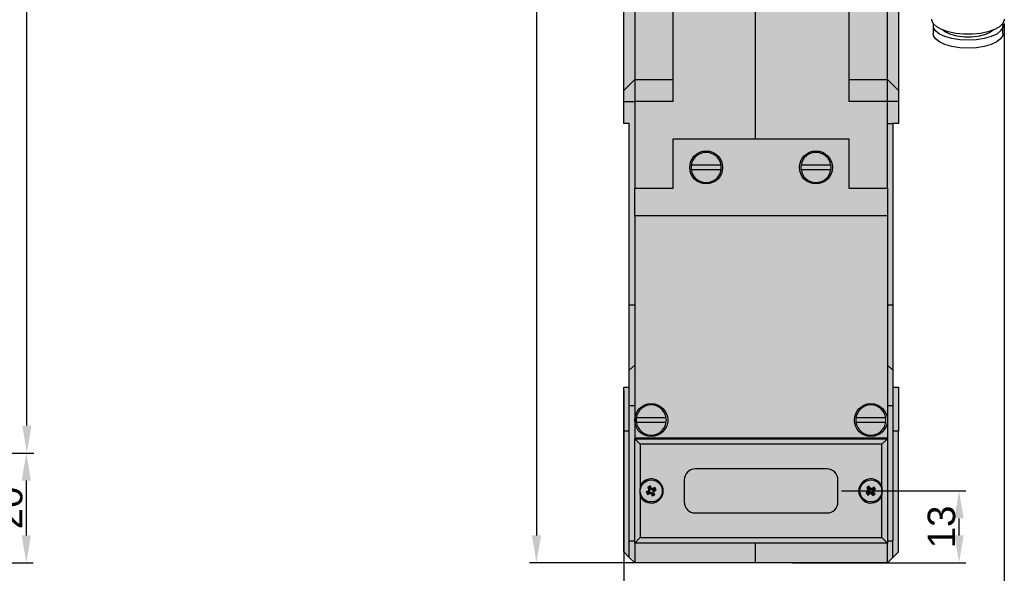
# Model space of a CAD drawing. Header units: millimetres. Extents: x 1690 to 10670, y 1931 to 4673.
# Tile 17 of 48: x 5410 to 5589, y 2294 to 2395. Entities that reach past the tile are written whole.
import ezdxf

# ---------------------------------------------------------------- set-up
doc = ezdxf.new("R2010")
doc.units = ezdxf.units.MM
doc.styles.get("Standard").update_dxf_attribs({"font": 'arial.ttf'})
doc.dimstyles.new('ISO-25', dxfattribs={"dimtxt": 2.5, "dimasz": 2.5, "dimexe": 1.25, "dimexo": 0.625, "dimtad": 1, "dimdec": 0, "dimtxsty": 'Standard', "dimcen": 2.5, "dimadec": 0, "dimazin": 0, "dimtfac": 1, "dimtdec": 0, "dimtmove": 0, "dimatfit": 3, "dimfxl": 0, "dimarcsym": 0})

# ---------------------------------------------------------------- blocks, each defined once
blk = doc.blocks.new('*D215')
at = {"color": 0, "lineweight": -2, "transparency": 16777216}
for p, q in [((5384.4, 2550.96), (5412.47, 2550.96)), ((5411.22, 2320.96), (5411.22, 2545.96)), ((5384.4, 2315.96), (5412.47, 2315.96))]:
    blk.add_line(p, q, dxfattribs=at)
at = {"color": 0, "transparency": 16777216}
for points in [[(5410.39, 2545.96), (5412.06, 2545.96), (5411.22, 2550.96)], [(5410.39, 2320.96), (5412.06, 2320.96), (5411.22, 2315.96)]]:
    blk.add_solid(points, dxfattribs=at)
at = {"layer": 'Defpoints', "color": 0, "transparency": 16777216}
for p in [(5383.77, 2550.96), (5411.22, 2550.96), (5383.77, 2315.96)]:
    blk.add_point(p, dxfattribs=at)
at = {"color": 0, "transparency": 16777216, "insert": (5408.04, 2408.46), "char_height": 5, "attachment_point": 5, "rotation": 90}
blk.add_mtext('235', dxfattribs=at)
blk = doc.blocks.new('*D214')
at = {"color": 0, "lineweight": -2, "transparency": 16777216}
for p, q in [((5384.4, 2315.96), (5412.37, 2315.96)), ((5411.12, 2300.96), (5411.12, 2310.96)), ((5365.93, 2295.96), (5412.37, 2295.96))]:
    blk.add_line(p, q, dxfattribs=at)
at = {"color": 0, "transparency": 16777216}
for points in [[(5410.28, 2310.96), (5411.95, 2310.96), (5411.12, 2315.96)], [(5410.28, 2300.96), (5411.95, 2300.96), (5411.12, 2295.96)]]:
    blk.add_solid(points, dxfattribs=at)
at = {"layer": 'Defpoints', "color": 0, "transparency": 16777216}
for p in [(5383.77, 2315.96), (5411.12, 2315.96), (5365.31, 2295.96)]:
    blk.add_point(p, dxfattribs=at)
at = {"color": 0, "transparency": 16777216, "insert": (5407.94, 2305.96), "char_height": 5, "attachment_point": 5, "rotation": 90}
blk.add_mtext('20', dxfattribs=at)
blk = doc.blocks.new('*D224')
at = {"color": 0, "lineweight": -2, "transparency": 16777216}
for p, q in [((5589.21, 2394.16), (5589.21, 2285.05)), ((5519.92, 2327.33), (5519.92, 2285.05)), ((5524.92, 2286.3), (5584.21, 2286.3))]:
    blk.add_line(p, q, dxfattribs=at)
at = {"color": 0, "transparency": 16777216}
for points in [[(5524.92, 2287.13), (5524.92, 2285.47), (5519.92, 2286.3)], [(5584.21, 2287.13), (5584.21, 2285.47), (5589.21, 2286.3)]]:
    blk.add_solid(points, dxfattribs=at)
at = {"layer": 'Defpoints', "color": 0, "transparency": 16777216}
for p in [(5589.21, 2394.79), (5519.92, 2327.96), (5589.21, 2286.3)]:
    blk.add_point(p, dxfattribs=at)
at = {"color": 0, "transparency": 16777216, "insert": (5554.56, 2289.48), "char_height": 5, "attachment_point": 5}
blk.add_mtext('69', dxfattribs=at)
blk = doc.blocks.new('*D226')
at = {"color": 0, "lineweight": -2, "transparency": 16777216}
for p, q in [((5521.29, 2645.96), (5502.77, 2645.96)), ((5504.02, 2640.96), (5504.02, 2300.96)), ((5537.39, 2295.96), (5502.77, 2295.96))]:
    blk.add_line(p, q, dxfattribs=at)
at = {"color": 0, "transparency": 16777216}
for points in [[(5503.19, 2640.96), (5504.86, 2640.96), (5504.02, 2645.96)], [(5503.19, 2300.96), (5504.86, 2300.96), (5504.02, 2295.96)]]:
    blk.add_solid(points, dxfattribs=at)
at = {"layer": 'Defpoints', "color": 0, "transparency": 16777216}
for p in [(5521.92, 2645.96), (5504.02, 2295.96), (5538.01, 2295.96)]:
    blk.add_point(p, dxfattribs=at)
at = {"color": 0, "transparency": 16777216, "insert": (5500.84, 2470.96), "char_height": 5, "attachment_point": 5, "rotation": 90}
blk.add_mtext('350', dxfattribs=at)
blk = doc.blocks.new('*D227')
at = {"color": 0, "lineweight": -2, "transparency": 16777216}
for p, q in [((5559.54, 2309.06), (5582.23, 2309.06)), ((5580.98, 2300.96), (5580.98, 2304.06)), ((5550.63, 2295.96), (5582.23, 2295.96))]:
    blk.add_line(p, q, dxfattribs=at)
at = {"color": 0, "transparency": 16777216}
for points in [[(5580.15, 2304.06), (5581.81, 2304.06), (5580.98, 2309.06)], [(5580.15, 2300.96), (5581.81, 2300.96), (5580.98, 2295.96)]]:
    blk.add_solid(points, dxfattribs=at)
at = {"layer": 'Defpoints', "color": 0, "transparency": 16777216}
for p in [(5558.92, 2309.06), (5580.98, 2309.06), (5550.01, 2295.96)]:
    blk.add_point(p, dxfattribs=at)
at = {"color": 0, "transparency": 16777216, "insert": (5577.8, 2302.51), "char_height": 5, "attachment_point": 5, "rotation": 90}
blk.add_mtext('13', dxfattribs=at)

msp = doc.modelspace()

# ---------------------------------------------------------------- hatches: boundary and pattern name
at = {"true_color": 0xff7575}
h = msp.add_hatch(color=11, dxfattribs=at)
h.dxf.hatch_style = 1
h.paths.add_polyline_path([(5557.27, 2587.13), (5557.41, 2589.12), (5557.2, 2591.1), (5556.64, 2593.02), (5555.73, 2594.83), (5554.52, 2596.46), (5553.03, 2597.88), (5551.31, 2599.04), (5549.4, 2599.91), (5547.36, 2600.46), (5545.26, 2600.68), (5543.14, 2600.57), (5541.07, 2600.12), (5539.12, 2599.35), (5537.33, 2598.28), (5535.76, 2596.94), (5534.45, 2595.37), (5533.45, 2593.62), (5532.77, 2591.73), (5532.45, 2589.76), (5532.48, 2587.77), (5532.87, 2585.81), (5533.61, 2583.94), (5534.67, 2582.22), (5536.03, 2580.69), (5537.64, 2579.39), (5539.46, 2578.37), (5541.44, 2577.66), (5543.52, 2577.27), (5545.64, 2577.22), (5547.74, 2577.5), (5549.75, 2578.11), (5551.63, 2579.04), (5553.32, 2580.24), (5554.76, 2581.7), (5555.92, 2583.37), (5556.76, 2585.2)])
h.paths.add_polyline_path([(5556.92, 2313.06), (5532.92, 2313.06, 0.414214), (5530.92, 2311.06), (5530.92, 2307.06, 0.414214), (5532.92, 2305.06), (5556.92, 2305.06, 0.414214), (5558.92, 2307.06), (5558.92, 2311.06, 0.414214)])
h = msp.add_hatch(color=254)
h.dxf.hatch_style = 1
h.paths.add_polyline_path([(5537.64, 2368.36), (5532.2, 2368.36, 0.073116), (5532.2, 2367.56), (5537.64, 2367.56, 0.073116)], flags=16)
h.paths.add_polyline_path([(5557.64, 2367.56), (5552.2, 2367.56, 0.863732)])
h.paths.add_polyline_path([(5557.64, 2368.36), (5552.2, 2368.36, 0.073116), (5552.2, 2367.56), (5557.64, 2367.56, 0.073116)])
h.paths.add_polyline_path([(5531.92, 2367.96, 1), (5537.92, 2367.96, 1)])
h.paths.add_polyline_path([(5524.09, 2558.02), (5526.47, 2553.42, 0.891812)], flags=17)
h.paths.add_polyline_path([(5523.37, 2557.69, 0.891812), (5525.75, 2553.1)], flags=17)
h.paths.add_polyline_path([(5523.37, 2557.69), (5523.37, 2558.04, -0.070275), (5524.09, 2558.36), (5524.09, 2558.02, -0.891812), (5526.47, 2553.42), (5526.33, 2553.68, -0.056099), (5525.75, 2553.44), (5525.75, 2553.1, -0.081793), (5524.92, 2552.93), (5524.92, 2552.84, 1.048214), (5524.92, 2558.48), (5521.92, 2558.48), (5521.92, 2553.7), (5522.97, 2553.7, -0.470643)])
h.paths.add_polyline_path([(5522.97, 2553.7), (5521.92, 2553.7), (5521.92, 2552.84), (5524.92, 2552.84), (5524.92, 2552.93, -0.209772)], flags=17)
h.paths.add_polyline_path([(5567.92, 2558.48), (5564.92, 2558.48, 1.048213), (5564.92, 2552.84), (5564.92, 2552.93, -0.75495), (5563.37, 2557.69), (5563.37, 2558.04, -0.070277), (5564.09, 2558.36), (5564.09, 2558.02, -0.819091), (5566.81, 2553.7), (5567.92, 2553.7)])
h.paths.add_polyline_path([(5567.92, 2553.7), (5566.81, 2553.7, -0.042024), (5566.47, 2553.42), (5566.33, 2553.68, -0.056165), (5565.75, 2553.44), (5565.75, 2553.1, -0.081793), (5564.92, 2552.93), (5564.92, 2552.84), (5567.92, 2552.84)], flags=17)
h.paths.add_polyline_path([(5564.09, 2558.02), (5564.09, 2558.36, 0.070277), (5563.37, 2558.04), (5565.75, 2553.44, 0.056165), (5566.33, 2553.68)], flags=17)
h.paths.add_polyline_path([(5565.69, 2588.21), (5565.91, 2588.91), (5565.82, 2589.64), (5565.45, 2590.28), (5564.84, 2590.74), (5564.09, 2590.95), (5563.32, 2590.87), (5562.63, 2590.52), (5562.14, 2589.95), (5561.92, 2589.24), (5562.01, 2588.52), (5562.38, 2587.87), (5562.99, 2587.41), (5563.74, 2587.21), (5564.52, 2587.29), (5565.2, 2587.64)])
h.paths.add_polyline_path([(5563.72, 2588.22), (5563.28, 2588.44), (5563.44, 2588.73, 0.434534), (5563.31, 2589.11), (5563, 2589.26), (5563.23, 2589.68), (5563.55, 2589.52, 0.389611), (5563.95, 2589.65), (5564.11, 2589.94), (5564.55, 2589.72), (5564.39, 2589.43, 0.442173), (5564.53, 2589.04), (5564.53, 2589.04), (5564.83, 2588.9), (5564.6, 2588.48), (5564.28, 2588.63, 0.389592), (5563.88, 2588.51)], flags=16)
h.paths.add_polyline_path([(5527.91, 2588.95), (5527.81, 2589.68), (5527.42, 2590.32), (5526.8, 2590.76), (5526.05, 2590.95), (5525.28, 2590.86), (5524.6, 2590.49), (5524.12, 2589.91), (5523.92, 2589.2), (5524.02, 2588.48), (5524.41, 2587.84), (5525.03, 2587.39), (5525.78, 2587.2), (5526.56, 2587.3), (5527.23, 2587.66), (5527.71, 2588.25)])
h.paths.add_polyline_path([(5526.7, 2588.6), (5526.32, 2588.29), (5526.09, 2588.53, 0.394051), (5525.66, 2588.56), (5525.4, 2588.34), (5525.07, 2588.7), (5525.34, 2588.92, 0.04351), (5525.38, 2588.95), (5525.38, 2588.95), (5525.39, 2588.97, 0.351453), (5525.37, 2589.31), (5525.14, 2589.56), (5525.51, 2589.87), (5525.74, 2589.62, 0.394051), (5526.17, 2589.6), (5526.43, 2589.81), (5526.76, 2589.46), (5526.49, 2589.24, 0.390968), (5526.44, 2588.87), (5526.45, 2588.86, 0.018532), (5526.47, 2588.84)], flags=16)
h = msp.add_hatch(color=254)
h.dxf.hatch_style = 1
h.paths.add_polyline_path([(5537.64, 2368.36), (5532.2, 2368.36, 0.073116), (5532.2, 2367.56), (5537.64, 2367.56, 0.073116)])
h.paths.add_polyline_path([(5563.37, 2557.69, 0.891812), (5565.75, 2553.1)])
h.paths.add_polyline_path([(5564.09, 2558.02), (5566.47, 2553.42, 0.891811)])
h.paths.add_polyline_path([(5524.09, 2558.02), (5524.09, 2558.36, 0.070275), (5523.37, 2558.04), (5525.75, 2553.44, 0.056099), (5526.33, 2553.68)])
h = msp.add_hatch(color=254)
h.dxf.hatch_style = 1
h.paths.add_polyline_path([(5567.92, 2494.44), (5543.92, 2494.44), (5543.92, 2373.16), (5560.92, 2373.16), (5560.92, 2364.16), (5567.92, 2364.16), (5567.92, 2375.96), (5567.92, 2379.96), (5560.92, 2379.96), (5560.92, 2390.96), (5560.92, 2401.96), (5567.92, 2401.96), (5567.92, 2405.96)])
h.paths.add_polyline_path([(5543.92, 2494.44), (5521.92, 2494.44), (5521.92, 2401.96), (5528.92, 2401.96), (5528.92, 2390.96), (5528.92, 2379.96), (5521.92, 2379.96), (5521.92, 2364.16), (5528.92, 2364.16), (5528.92, 2373.16), (5543.92, 2373.16)])
h.paths.add_polyline_path([(5567.92, 2519.52), (5564.92, 2519.52, -0.458431), (5561.98, 2522.63), (5561.96, 2522.71), (5561.98, 2522.66, -0.395527), (5564.92, 2525.16), (5567.92, 2525.16), (5567.92, 2527.32), (5521.92, 2527.32), (5521.92, 2525.16), (5524.92, 2525.16, -1.048214), (5524.92, 2519.52), (5521.92, 2519.52), (5521.92, 2494.44), (5543.92, 2494.44), (5567.92, 2494.44)])
h.paths.add_polyline_path([(5567.92, 2532.45), (5521.92, 2532.45), (5521.92, 2527.32), (5567.92, 2527.32)])
h = msp.add_hatch(color=254)
h.dxf.hatch_style = 1
h.paths.add_polyline_path([(5521.92, 2331.96), (5520.92, 2331.04), (5520.92, 2324.63), (5521.92, 2324.63)])
h.paths.add_polyline_path([(5521.92, 2342.96), (5520.92, 2342.96), (5520.92, 2331.04), (5521.92, 2331.96)])
h.paths.add_polyline_path([(5521.92, 2359.16), (5521.92, 2364.16), (5521.92, 2379.96), (5519.92, 2379.96), (5519.92, 2375.96), (5520.92, 2375.96), (5520.92, 2342.96), (5521.92, 2342.96)])
h.paths.add_polyline_path([(5521.92, 2383.96), (5519.92, 2381.96), (5519.92, 2379.96), (5521.92, 2379.96)])
h.paths.add_polyline_path([(5521.92, 2397.96), (5519.92, 2399.96), (5519.92, 2381.96), (5521.92, 2383.96)])
h.paths.add_polyline_path([(5528.92, 2390.96), (5528.92, 2397.96), (5521.92, 2397.96), (5521.92, 2383.96), (5528.92, 2383.96)])
h.paths.add_polyline_path([(5528.92, 2383.96), (5521.92, 2383.96), (5521.92, 2379.96), (5528.92, 2379.96)])
h.paths.add_polyline_path([(5528.92, 2401.96), (5521.92, 2401.96), (5521.92, 2397.96), (5528.92, 2397.96)])
h.paths.add_polyline_path([(5521.92, 2401.96), (5519.92, 2401.96), (5519.92, 2399.96), (5521.92, 2397.96)])
h.paths.add_polyline_path([(5567.92, 2401.96), (5560.92, 2401.96), (5560.92, 2397.96), (5567.92, 2397.96)])
h.paths.add_polyline_path([(5569.92, 2404.19), (5569.92, 2405.96), (5568.92, 2405.96), (5567.92, 2405.96), (5567.92, 2401.96), (5568.92, 2401.96, -0.213422)])
h.paths.add_polyline_path([(5568.92, 2401.96), (5567.92, 2401.96), (5567.92, 2397.96), (5568.92, 2398.96)])
h.paths.add_polyline_path([(5569.92, 2404.19, 0.213422), (5568.92, 2401.96), (5568.92, 2398.96), (5568.98, 2399.02), (5569.18, 2399.22), (5569.49, 2399.53), (5569.92, 2399.96)])
h.paths.add_polyline_path([(5569.92, 2399.96), (5569.49, 2399.53), (5569.18, 2399.22), (5568.98, 2399.02), (5568.92, 2398.96), (5567.92, 2397.96), (5567.92, 2383.96), (5569.92, 2381.96)])
h.paths.add_polyline_path([(5567.92, 2397.96), (5560.92, 2397.96), (5560.92, 2390.96), (5560.92, 2383.96), (5567.92, 2383.96)])
h.paths.add_polyline_path([(5567.92, 2383.96), (5560.92, 2383.96), (5560.92, 2379.96), (5567.92, 2379.96)])
h.paths.add_polyline_path([(5569.92, 2381.96), (5567.92, 2383.96), (5567.92, 2379.96), (5569.92, 2379.96)])
h.paths.add_polyline_path([(5569.92, 2379.96), (5567.92, 2379.96), (5567.92, 2375.96), (5568.92, 2375.96), (5569.92, 2375.96)])
h.paths.add_polyline_path([(5568.92, 2342.96), (5567.92, 2342.96), (5567.92, 2331.96), (5568.92, 2331.04)])
h.paths.add_polyline_path([(5568.92, 2375.96), (5567.92, 2375.96), (5567.92, 2364.16), (5567.92, 2359.16), (5567.92, 2342.96), (5568.92, 2342.96)])
h.paths.add_polyline_path([(5567.64, 2322.36), (5562.2, 2322.36, 0.073116), (5562.2, 2321.56), (5567.64, 2321.56, 0.073116)])
h.paths.add_polyline_path([(5527.64, 2322.36), (5522.2, 2322.36, 0.073116), (5522.2, 2321.56), (5527.64, 2321.56, 0.073116)])
h.paths.add_polyline_path([(5522.92, 2309.06, 1), (5526.92, 2309.06, 1)])
h.paths.add_polyline_path([(5525.52, 2309.08), (5525.43, 2309.25, 0.414213), (5525.22, 2308.59), (5525.39, 2308.68, -0.414213)], flags=16)
h.paths.add_polyline_path([(5525.29, 2309.53, -0.414212), (5524.89, 2309.66), (5524.72, 2309.57, 0.414214), (5525.38, 2309.36)], flags=16)
h.paths.add_polyline_path([(5524.54, 2308.58, -0.414212), (5524.94, 2308.45), (5525.11, 2308.54, 0.414215), (5524.45, 2308.75)], flags=16)
h.paths.add_polyline_path([(5524.44, 2309.43), (5524.61, 2309.52), (5524.61, 2309.52, -0.414696), (5524.4, 2308.86), (5524.4, 2308.86), (5524.26, 2308.79), (5524.31, 2308.68), (5524.23, 2308.42), (5524, 2308.87), (5524.31, 2309.03, 0.413356)], flags=16)
h.paths.add_polyline_path([(5524.73, 2309.97), (5524.65, 2309.71), (5524.54, 2309.66), (5524.28, 2309.74)], flags=16)
h.paths.add_polyline_path([(5525.6, 2309.69), (5525.83, 2309.24), (5525.57, 2309.33), (5525.52, 2309.43)], flags=16)
h.paths.add_polyline_path([(5525.55, 2308.37), (5525.1, 2308.14), (5525.19, 2308.4), (5525.29, 2308.45)], flags=16)
h.paths.add_polyline_path([(5566.92, 2309.06, 1), (5562.92, 2309.06, 1)])
h.paths.add_polyline_path([(5565.19, 2309.59), (5565.46, 2309.81), (5565.78, 2309.42), (5565.5, 2309.2, 0.414214), (5565.45, 2308.78), (5565.67, 2308.51), (5565.28, 2308.2), (5565.06, 2308.47, 0.4134), (5564.64, 2308.52), (5564.52, 2308.67), (5564.52, 2308.67, -0.414444), (5565.21, 2308.59), (5565.31, 2308.47), (5565.4, 2308.54), (5565.3, 2308.66), (5565.3, 2308.66, -0.413704), (5565.38, 2309.35), (5565.51, 2309.45), (5565.43, 2309.54), (5565.31, 2309.44), (5565.19, 2309.59, -0.413708), (5564.77, 2309.64), (5564.77, 2309.64), (5564.77, 2309.64, 0.414215)], flags=16)
h.paths.add_polyline_path([(5564.06, 2308.69), (5564.33, 2308.91, 0.414216), (5564.38, 2309.33), (5564.16, 2309.61), (5564.55, 2309.92), (5564.52, 2309.65), (5564.43, 2309.57), (5564.53, 2309.45, -0.414033), (5564.45, 2308.76), (5564.33, 2308.66), (5564.4, 2308.57), (5564.37, 2308.3)], flags=16)
h.paths.add_polyline_path([(5537.64, 2367.56), (5532.2, 2367.56, 0.863732)])
h.paths.add_polyline_path([(5532.2, 2368.36), (5537.64, 2368.36, 0.863731)])
h.paths.add_polyline_path([(5551.92, 2367.96, 1), (5557.92, 2367.96, 1)])
h.paths.add_polyline_path([(5552.2, 2367.56), (5557.64, 2367.56, 0.073116), (5557.64, 2368.36), (5552.2, 2368.36, 0.073116)], flags=16)
h.paths.add_polyline_path([(5557.64, 2367.56), (5552.2, 2367.56, 0.863732)], flags=16)
h = msp.add_hatch(color=254)
h.dxf.hatch_style = 1
h.paths.add_polyline_path([(5567.92, 2359.16), (5521.92, 2359.16), (5521.92, 2321.96, -1), (5527.91, 2321.96, -1), (5521.92, 2321.96), (5521.92, 2318.66), (5567.92, 2318.66), (5567.91, 2321.96, -1), (5561.92, 2321.96, -1), (5567.91, 2321.96)])
h.paths.add_polyline_path([(5567.92, 2364.16), (5560.92, 2364.16), (5560.92, 2373.16), (5528.92, 2373.16), (5528.92, 2364.16), (5521.92, 2364.16), (5521.92, 2359.16), (5567.92, 2359.16)])
h.paths.add_polyline_path([(5531.92, 2367.96, -1), (5537.92, 2367.96, -1)], flags=16)
h.paths.add_polyline_path([(5532.2, 2367.56), (5537.64, 2367.56, 0.073116), (5537.64, 2368.36), (5532.2, 2368.36, 0.073116)], flags=0)
h.paths.add_polyline_path([(5551.92, 2367.96, -1), (5557.92, 2367.96, -1)], flags=16)
h.paths.add_polyline_path([(5552.2, 2367.56), (5557.64, 2367.56, 0.073116), (5557.64, 2368.36), (5552.2, 2368.36, 0.073116)], flags=0)
h.paths.add_polyline_path([(5566.92, 2317.56), (5522.92, 2317.56), (5522.92, 2309.97, -4.582575), (5522.92, 2308.14), (5522.92, 2300.56), (5566.92, 2300.56), (5566.92, 2308.14, -4.582556), (5566.92, 2309.97)])
h.paths.add_polyline_path([(5558.92, 2311.06), (5558.92, 2307.06, -0.414214), (5556.92, 2305.06), (5556.92, 2305.06), (5532.92, 2305.06, -0.414214), (5530.92, 2307.06), (5530.92, 2307.06), (5530.92, 2311.06, -0.414214), (5532.92, 2313.06), (5556.92, 2313.06, -0.414214)], flags=16)
h.paths.add_polyline_path([(5567.92, 2318.56), (5521.92, 2318.56), (5522.92, 2317.56), (5566.92, 2317.56)])
h.paths.add_polyline_path([(5527.64, 2321.56), (5522.2, 2321.56, 0.863731)], flags=17)
h.paths.add_polyline_path([(5522.2, 2322.36), (5527.64, 2322.36, 0.863732)], flags=17)
h.paths.add_polyline_path([(5567.64, 2321.56), (5562.2, 2321.56, 0.863731)], flags=17)
h.paths.add_polyline_path([(5562.2, 2322.36), (5567.64, 2322.36, 0.863732)], flags=17)
h.paths.add_polyline_path([(5567.92, 2299.56), (5543.92, 2299.56), (5543.92, 2295.96), (5567.92, 2295.96)])
h.paths.add_polyline_path([(5543.92, 2299.56), (5521.92, 2299.56), (5521.92, 2295.96), (5543.92, 2295.96)])
edge = h.paths.add_edge_path()
edge.add_spline(control_points=[(5522.92, 2308.14), (5522.87, 2308.4), (5522.77, 2309.01), (5522.86, 2309.62), (5522.92, 2309.97)], knot_values=[0, 0, 0, 0, 0.426532, 1, 1, 1, 1], degree=3, periodic=0)
edge.add_line((5522.92, 2309.97), (5522.92, 2317.56))
edge.add_line((5522.92, 2317.56), (5521.92, 2318.56))
edge.add_line((5521.92, 2318.56), (5521.92, 2299.56))
edge.add_line((5521.92, 2299.56), (5522.92, 2300.56))
edge.add_line((5522.92, 2300.56), (5522.92, 2308.14))
h.paths.add_polyline_path([(5566.92, 2300.56), (5522.92, 2300.56), (5521.92, 2299.56), (5567.92, 2299.56)])
edge = h.paths.add_edge_path()
edge.add_line((5567.92, 2318.56), (5566.92, 2317.56))
edge.add_line((5566.92, 2317.56), (5566.92, 2309.97))
edge.add_spline(control_points=[(5566.92, 2309.97), (5566.96, 2309.71), (5567.07, 2309.11), (5566.97, 2308.49), (5566.92, 2308.14)], knot_values=[0, 0, 0, 0, 0.42653, 1, 1, 1, 1], degree=3, periodic=0)
edge.add_line((5566.92, 2308.14), (5566.92, 2300.56))
edge.add_line((5566.92, 2300.56), (5567.92, 2299.56))
edge.add_line((5567.92, 2299.56), (5567.92, 2318.56))
h.paths.add_polyline_path([(5568.92, 2324.63), (5567.92, 2324.63), (5567.92, 2318.66), (5567.92, 2318.56), (5567.92, 2299.96), (5568.92, 2299.96)])
h.paths.add_polyline_path([(5568.92, 2299.96), (5567.92, 2299.96), (5567.92, 2299.56), (5567.92, 2295.96), (5568.92, 2296.96)])
h.paths.add_polyline_path([(5569.92, 2319.96), (5568.92, 2319.96), (5568.92, 2299.96), (5568.92, 2296.96), (5569.92, 2297.96)])
h.paths.add_polyline_path([(5569.92, 2327.96), (5568.92, 2327.96), (5568.92, 2324.63), (5568.92, 2319.96), (5569.92, 2319.96)])
h.paths.add_polyline_path([(5568.92, 2327.96), (5568.92, 2331.04), (5567.92, 2331.96), (5567.92, 2324.63), (5568.92, 2324.63)])
h.paths.add_polyline_path([(5521.92, 2299.56), (5521.92, 2299.96), (5520.92, 2299.96), (5520.92, 2296.96), (5521.92, 2295.96)])
h.paths.add_polyline_path([(5520.92, 2299.96), (5520.92, 2319.96), (5519.92, 2319.96), (5519.92, 2297.96), (5520.92, 2296.96)])
h.paths.add_polyline_path([(5521.92, 2318.56), (5521.92, 2318.66), (5521.92, 2324.63), (5520.92, 2324.63), (5520.92, 2299.96), (5521.92, 2299.96)])
h.paths.add_polyline_path([(5520.92, 2324.63), (5520.92, 2327.96), (5519.92, 2327.96), (5519.92, 2319.96), (5520.92, 2319.96)])

# ---------------------------------------------------------------- linework, layer by layer
for p, q in [((5543.92, 2373.16), (5543.92, 2494.44)), ((5528.92, 2390.96), (5528.92, 2401.96)), ((5560.92, 2401.96), (5560.92, 2390.96)), ((5519.92, 2381.96), (5519.92, 2399.96)), ((5569.92, 2399.96), (5569.92, 2381.96)), ((5521.92, 2397.96), (5521.92, 2383.96)), ((5567.92, 2383.96), (5567.92, 2397.96)), ((5576.27, 2393.76), (5576.27, 2392.31)), ((5588.97, 2392.31), (5588.97, 2393.76)), ((5528.92, 2379.96), (5528.92, 2390.96)), ((5560.92, 2390.96), (5560.92, 2379.96)), ((5519.92, 2381.96), (5521.92, 2383.96)), ((5521.92, 2383.96), (5521.92, 2379.96)), ((5521.92, 2383.96), (5528.92, 2383.96)), ((5560.92, 2383.96), (5567.92, 2383.96)), ((5567.92, 2379.96), (5567.92, 2383.96)), ((5569.92, 2381.96), (5567.92, 2383.96)), ((5519.92, 2379.96), (5519.92, 2381.96)), ((5569.92, 2381.96), (5569.92, 2379.96)), ((5519.92, 2379.96), (5521.92, 2379.96)), ((5519.92, 2375.96), (5519.92, 2379.96)), ((5521.92, 2379.96), (5521.92, 2364.16)), ((5528.92, 2379.96), (5521.92, 2379.96)), ((5567.92, 2379.96), (5560.92, 2379.96)), ((5567.92, 2375.96), (5567.92, 2379.96)), ((5569.92, 2379.96), (5567.92, 2379.96)), ((5569.92, 2379.96), (5569.92, 2375.96)), ((5520.92, 2375.96), (5519.92, 2375.96)), ((5520.92, 2342.96), (5520.92, 2375.96)), ((5567.92, 2364.16), (5567.92, 2375.96)), ((5567.92, 2375.96), (5568.92, 2375.96)), ((5569.92, 2375.96), (5568.92, 2375.96)), ((5568.92, 2375.96), (5568.92, 2342.96)), ((5528.92, 2364.16), (5528.92, 2373.16)), ((5528.92, 2373.16), (5560.92, 2373.16)), ((5560.92, 2373.16), (5560.92, 2364.16)), ((5537.64, 2368.36), (5532.2, 2368.36)), ((5532.2, 2367.56), (5537.64, 2367.56)), ((5557.64, 2368.36), (5552.2, 2368.36)), ((5552.2, 2367.56), (5557.64, 2367.56)), ((5521.92, 2359.16), (5521.92, 2364.16)), ((5521.92, 2364.16), (5528.92, 2364.16)), ((5560.92, 2364.16), (5567.92, 2364.16)), ((5567.92, 2364.16), (5567.92, 2359.16)), ((5521.92, 2359.16), (5521.92, 2318.66)), ((5567.92, 2359.16), (5521.92, 2359.16)), ((5567.92, 2359.16), (5567.92, 2318.66)), ((5520.92, 2342.96), (5521.92, 2342.96)), ((5520.92, 2331.04), (5520.92, 2342.96)), ((5567.92, 2342.96), (5568.92, 2342.96)), ((5568.92, 2342.96), (5568.92, 2331.04)), ((5520.92, 2331.04), (5521.92, 2331.96)), ((5520.92, 2324.63), (5520.92, 2331.04)), ((5567.92, 2331.96), (5568.92, 2331.04)), ((5568.92, 2331.04), (5568.92, 2324.63)), ((5519.92, 2327.96), (5520.92, 2327.96)), ((5519.92, 2319.96), (5519.92, 2327.96)), ((5568.92, 2327.96), (5569.92, 2327.96)), ((5569.92, 2327.96), (5569.92, 2319.96)), ((5520.92, 2324.63), (5521.92, 2324.63)), ((5520.92, 2299.96), (5520.92, 2324.63)), ((5567.92, 2324.63), (5568.92, 2324.63)), ((5568.92, 2324.63), (5568.92, 2299.96)), ((5527.64, 2322.36), (5522.2, 2322.36)), ((5567.64, 2322.36), (5562.2, 2322.36)), ((5522.2, 2321.56), (5527.64, 2321.56)), ((5562.2, 2321.56), (5567.64, 2321.56)), ((5520.92, 2319.96), (5519.92, 2319.96)), ((5519.92, 2297.96), (5519.92, 2319.96)), ((5567.92, 2318.66), (5521.92, 2318.66)), ((5521.92, 2318.66), (5521.92, 2318.56)), ((5521.92, 2299.56), (5521.92, 2318.56)), ((5521.92, 2318.56), (5522.92, 2317.56)), ((5521.92, 2318.56), (5567.92, 2318.56)), ((5543.92, 2318.56), (5543.92, 2318.66)), ((5567.92, 2318.56), (5566.92, 2317.56)), ((5567.92, 2318.56), (5567.92, 2318.66)), ((5567.92, 2318.56), (5567.92, 2299.56)), ((5569.92, 2319.96), (5568.92, 2319.96)), ((5569.92, 2297.96), (5569.92, 2319.96)), ((5522.92, 2317.56), (5522.92, 2309.97)), ((5566.92, 2317.56), (5522.92, 2317.56)), ((5566.92, 2309.97), (5566.92, 2317.56)), ((5556.92, 2313.06), (5532.92, 2313.06)), ((5524.73, 2309.97), (5524.28, 2309.74)), ((5524.54, 2309.66), (5524.28, 2309.74)), ((5524.28, 2309.74), (5524.44, 2309.43)), ((5524.61, 2309.52), (5524.44, 2309.43)), ((5524.65, 2309.71), (5524.54, 2309.66)), ((5524.54, 2309.66), (5524.61, 2309.52)), ((5524.65, 2309.71), (5524.73, 2309.97)), ((5524.72, 2309.57), (5524.65, 2309.71)), ((5524.72, 2309.57), (5524.89, 2309.66)), ((5524.89, 2309.66), (5524.73, 2309.97)), ((5525.6, 2309.69), (5525.29, 2309.53)), ((5525.38, 2309.36), (5525.29, 2309.53)), ((5525.52, 2309.43), (5525.6, 2309.69)), ((5525.83, 2309.24), (5525.6, 2309.69)), ((5530.92, 2311.06), (5530.92, 2307.06)), ((5558.92, 2307.06), (5558.92, 2311.06)), ((5564.55, 2309.92), (5564.16, 2309.61)), ((5564.16, 2309.61), (5564.38, 2309.33)), ((5564.43, 2309.57), (5564.16, 2309.61)), ((5564.52, 2309.65), (5564.43, 2309.57)), ((5564.43, 2309.57), (5564.53, 2309.45)), ((5564.52, 2309.65), (5564.55, 2309.92)), ((5564.62, 2309.52), (5564.52, 2309.65)), ((5564.77, 2309.64), (5564.55, 2309.92)), ((5564.62, 2309.52), (5564.77, 2309.64)), ((5565.46, 2309.81), (5565.19, 2309.59)), ((5565.31, 2309.44), (5565.19, 2309.59)), ((5565.43, 2309.54), (5565.31, 2309.44)), ((5565.43, 2309.54), (5565.46, 2309.81)), ((5565.51, 2309.45), (5565.43, 2309.54)), ((5565.78, 2309.42), (5565.46, 2309.81)), ((5522.92, 2308.14), (5522.92, 2300.56)), ((5524.31, 2309.03), (5524, 2308.87)), ((5524.26, 2308.79), (5524, 2308.87)), ((5524, 2308.87), (5524.23, 2308.42)), ((5524.31, 2308.68), (5524.23, 2308.42)), ((5524.23, 2308.42), (5524.54, 2308.58)), ((5524.4, 2308.86), (5524.26, 2308.79)), ((5524.26, 2308.79), (5524.31, 2308.68)), ((5524.4, 2308.86), (5524.31, 2309.03)), ((5524.31, 2308.68), (5524.45, 2308.75)), ((5524.45, 2308.75), (5524.54, 2308.58)), ((5525.11, 2308.54), (5524.94, 2308.45)), ((5524.94, 2308.45), (5525.1, 2308.14)), ((5525.19, 2308.4), (5525.1, 2308.14)), ((5525.1, 2308.14), (5525.55, 2308.37)), ((5525.11, 2308.54), (5525.19, 2308.4)), ((5525.19, 2308.4), (5525.29, 2308.45)), ((5525.22, 2308.59), (5525.39, 2308.68)), ((5525.29, 2308.45), (5525.22, 2308.59)), ((5525.29, 2308.45), (5525.55, 2308.37)), ((5525.52, 2309.43), (5525.38, 2309.36)), ((5525.55, 2308.37), (5525.39, 2308.68)), ((5525.43, 2309.25), (5525.57, 2309.33)), ((5525.43, 2309.25), (5525.52, 2309.08)), ((5525.57, 2309.33), (5525.52, 2309.43)), ((5525.52, 2309.08), (5525.83, 2309.24)), ((5525.57, 2309.33), (5525.83, 2309.24)), ((5564.33, 2308.91), (5564.06, 2308.69)), ((5564.33, 2308.66), (5564.06, 2308.69)), ((5564.06, 2308.69), (5564.37, 2308.3)), ((5564.45, 2308.76), (5564.33, 2308.91)), ((5564.45, 2308.76), (5564.33, 2308.66)), ((5564.33, 2308.66), (5564.4, 2308.57)), ((5564.4, 2308.57), (5564.37, 2308.3)), ((5564.37, 2308.3), (5564.64, 2308.52)), ((5564.53, 2309.45), (5564.38, 2309.33)), ((5564.4, 2308.57), (5564.52, 2308.67)), ((5564.52, 2308.67), (5564.64, 2308.52)), ((5565.21, 2308.59), (5565.06, 2308.47)), ((5565.06, 2308.47), (5565.28, 2308.2)), ((5565.21, 2308.59), (5565.31, 2308.47)), ((5565.28, 2308.2), (5565.67, 2308.51)), ((5565.31, 2308.47), (5565.28, 2308.2)), ((5565.3, 2308.66), (5565.45, 2308.78)), ((5565.4, 2308.54), (5565.3, 2308.66)), ((5565.31, 2308.47), (5565.4, 2308.54)), ((5565.38, 2309.35), (5565.51, 2309.45)), ((5565.38, 2309.35), (5565.5, 2309.2)), ((5565.4, 2308.54), (5565.67, 2308.51)), ((5565.67, 2308.51), (5565.45, 2308.78)), ((5565.5, 2309.2), (5565.78, 2309.42)), ((5565.51, 2309.45), (5565.78, 2309.42)), ((5566.92, 2300.56), (5566.92, 2308.14)), ((5532.92, 2305.06), (5556.92, 2305.06)), ((5522.92, 2300.56), (5521.92, 2299.56)), ((5522.92, 2300.56), (5566.92, 2300.56)), ((5566.92, 2300.56), (5567.92, 2299.56)), ((5520.92, 2299.96), (5521.92, 2299.96)), ((5520.92, 2296.96), (5520.92, 2299.96)), ((5567.92, 2299.56), (5521.92, 2299.56)), ((5521.92, 2299.56), (5521.92, 2295.96)), ((5543.92, 2295.96), (5543.92, 2299.56)), ((5567.92, 2299.96), (5568.92, 2299.96)), ((5567.92, 2295.96), (5567.92, 2299.56)), ((5568.92, 2296.96), (5568.92, 2299.96)), ((5519.92, 2297.96), (5520.92, 2296.96)), ((5521.92, 2295.96), (5520.92, 2296.96)), ((5567.92, 2295.96), (5568.92, 2296.96)), ((5568.92, 2296.96), (5569.92, 2297.96)), ((5543.92, 2295.96), (5521.92, 2295.96)), ((5567.92, 2295.96), (5543.92, 2295.96))]:
    msp.add_line(p, q)
at = {"flags": 128}
for points in [[(5589.22, 2394.95), (5589.21, 2394.79), (5588.94, 2394.16), (5588.33, 2393.57), (5587.42, 2393.06), (5586.24, 2392.66), (5584.87, 2392.37), (5583.38, 2392.22), (5581.85, 2392.22), (5580.36, 2392.37), (5578.99, 2392.66), (5577.82, 2393.06), (5576.9, 2393.57), (5576.29, 2394.16), (5576.03, 2394.79), (5576.02, 2394.95)], [(5588.91, 2394.12), (5588.92, 2394.08), (5588.92, 2393.45), (5588.55, 2392.83), (5587.84, 2392.26), (5586.83, 2391.79), (5585.57, 2391.43), (5584.14, 2391.2), (5582.62, 2391.13), (5581.1, 2391.2), (5579.67, 2391.43), (5578.41, 2391.79), (5577.39, 2392.26), (5576.68, 2392.83), (5576.31, 2393.45), (5576.31, 2394.08), (5576.32, 2394.12)], [(5588.97, 2392.31), (5588.92, 2391.99), (5588.55, 2391.37), (5587.84, 2390.81), (5586.83, 2390.33), (5585.57, 2389.97), (5584.14, 2389.75), (5582.62, 2389.67), (5581.1, 2389.75), (5579.67, 2389.97), (5578.41, 2390.33), (5577.39, 2390.81), (5576.68, 2391.37), (5576.31, 2391.99), (5576.27, 2392.31)], [(5587.27, 2393), (5586.7, 2392.57), (5585.77, 2392.15), (5584.61, 2391.86), (5583.3, 2391.71), (5581.94, 2391.71), (5580.62, 2391.86), (5579.46, 2392.15), (5578.53, 2392.57), (5577.97, 2393)]]:
    msp.add_lwpolyline(points, dxfattribs=at)
for centre, radius in [((5534.92, 2367.96), 3), ((5554.92, 2367.96), 3), ((5524.92, 2321.96), 3), ((5564.92, 2321.96), 3), ((5524.92, 2309.06), 2), ((5564.92, 2309.06), 2)]:
    msp.add_circle(centre, radius)
for centre, radius, start, end in [((5534.92, 2367.96), 2.75, 8.3636, 171.6364), ((5554.92, 2367.96), 2.75, 8.3636, 171.6364), ((5534.92, 2367.96), 2.75, 171.6364, 188.3636), ((5534.92, 2367.96), 2.75, 188.3636, 351.6364), ((5534.92, 2367.96), 2.75, 351.6364, 8.3636), ((5554.92, 2367.96), 2.75, 171.6364, 188.3636), ((5554.92, 2367.96), 2.75, 188.3636, 351.6364), ((5554.92, 2367.96), 2.75, 351.6364, 8.3636), ((5524.92, 2321.96), 2.75, 8.3636, 171.6364), ((5564.92, 2321.96), 2.75, 8.3636, 171.6364), ((5524.92, 2321.96), 2.75, 171.6364, 188.3636), ((5524.92, 2321.96), 2.75, 351.6364, 8.3636), ((5564.92, 2321.96), 2.75, 171.6364, 188.3636), ((5564.92, 2321.96), 2.75, 351.6364, 8.3636), ((5524.92, 2321.96), 2.75, 188.3636, 351.6364), ((5564.92, 2321.96), 2.75, 188.3636, 351.6364), ((5532.92, 2311.06), 2, 90, 180), ((5556.92, 2311.06), 2, 0, 90), ((5524.92, 2309.06), 2.2, 204.62, 155.38), ((5524.18, 2309.3), 0.491, 297.0255, 27.0255), ((5525.16, 2309.8), 0.491, 207.0255, 297.0255), ((5525.16, 2309.8), 0.3, 207.0255, 297.0255), ((5564.92, 2309.06), 2.2, 24.62, 335.38), ((5565, 2309.83), 0.491, 218.5149, 308.5149), ((5565, 2309.83), 0.3, 218.5149, 308.5149), ((5524.18, 2309.3), 0.3, 297.0255, 27.0255), ((5524.68, 2308.32), 0.491, 27.0255, 117.0255), ((5524.68, 2308.32), 0.3, 27.0255, 117.0255), ((5525.66, 2308.82), 0.491, 117.0255, 207.0255), ((5525.66, 2308.82), 0.3, 117.0255, 207.0255), ((5564.14, 2309.14), 0.3, 308.5149, 38.5149), ((5564.14, 2309.14), 0.491, 308.5149, 38.5149), ((5564.83, 2308.28), 0.491, 38.5149, 128.5149), ((5564.83, 2308.28), 0.3, 38.5149, 128.5149), ((5565.69, 2308.97), 0.491, 128.5149, 218.5149), ((5565.69, 2308.97), 0.3, 128.5149, 218.5149), ((5532.92, 2307.06), 2, 180, 270), ((5556.92, 2307.06), 2, 270, 0)]:
    msp.add_arc(centre, radius, start, end)
for points, knots in [([(5522.92, 2309.97), (5522.86, 2309.62), (5522.77, 2309.01), (5522.87, 2308.4), (5522.92, 2308.14)], [0, 0, 0, 0, 0.573468, 1, 1, 1, 1]), ([(5566.92, 2308.14), (5566.97, 2308.49), (5567.07, 2309.11), (5566.96, 2309.71), (5566.92, 2309.97)], [0, 0, 0, 0, 0.57347, 1, 1, 1, 1])]:
    msp.add_open_spline(points, degree=3, knots=knots)

# ---------------------------------------------------------------- dimensions: what is measured, and where the dimension line sits
dim = msp.add_linear_dim(base=(5504.02, 2295.96), p1=(5521.92, 2645.96), p2=(5538.01, 2295.96), angle=90, dimstyle='ISO-25', override={"dimtxt": 5, "dimasz": 5})
dim.commit()
dim.dimension.update_dxf_attribs({"geometry": '*D226', "text_midpoint": (5500.84, 2470.96)})
for base, p1, p2, picture, middle in [((5411.22, 2550.96), (5383.77, 2315.96), (5383.77, 2550.96), '*D215', (5411.22, 2408.46)), ((5411.12, 2315.96), (5365.31, 2295.96), (5383.77, 2315.96), '*D214', (5411.12, 2305.96))]:
    dim = msp.add_linear_dim(base=base, p1=p1, p2=p2, angle=90, dimstyle='ISO-25', override={"dimtxt": 5, "dimasz": 5})
    dim.commit()
    dim.dimension.update_dxf_attribs({"geometry": picture, "text_midpoint": middle, "dimtype": 160})
at = {"color": 7}
dim = msp.add_linear_dim(base=(5589.21, 2286.3), p1=(5519.92, 2327.96), p2=(5589.21, 2394.79), dimstyle='ISO-25', override={"dimtxt": 5, "dimasz": 5}, dxfattribs=at)
dim.commit()
dim.dimension.update_dxf_attribs({"geometry": '*D224', "text_midpoint": (5554.56, 2289.48)})
dim = msp.add_linear_dim(base=(5580.98, 2309.06), p1=(5550.01, 2295.96), p2=(5558.92, 2309.06), angle=90, dimstyle='ISO-25', override={"dimtxt": 5, "dimasz": 5}, dxfattribs=at)
dim.commit()
dim.dimension.update_dxf_attribs({"geometry": '*D227', "text_midpoint": (5580.98, 2302.51), "dimtype": 160})

doc.saveas('drawing.dxf')
